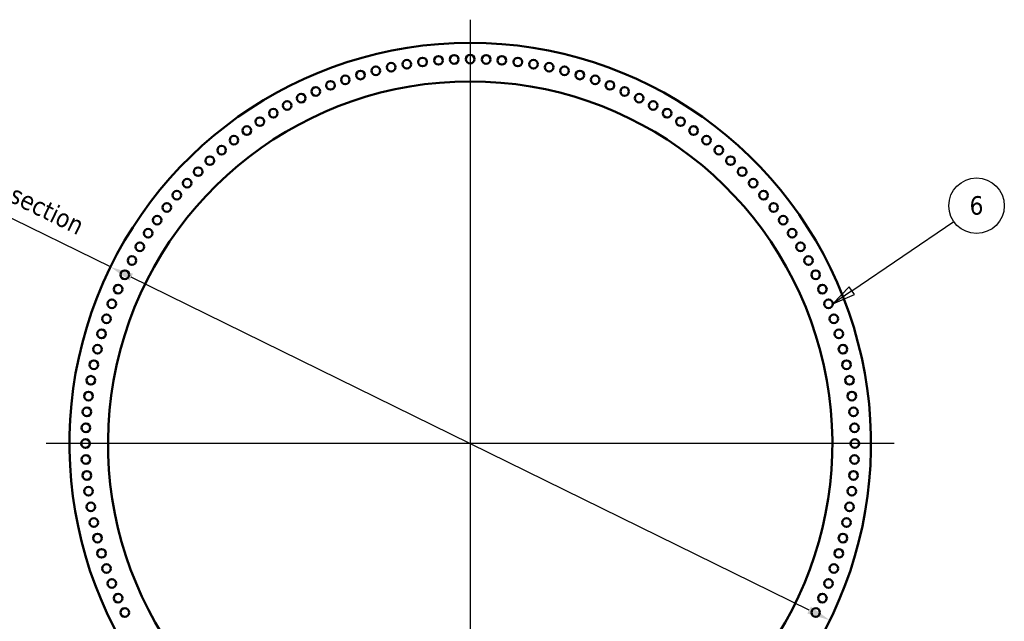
# Model space of a CAD drawing. Header units: millimetres. Extents: x 0 to 63075, y 0 to 44550.
# Tile 23 of 31: x 49962 to 57947, y 25677 to 30555. Entities that reach past the tile are written whole.
import ezdxf

# ---------------------------------------------------------------- set-up
doc = ezdxf.new("R2010")
doc.units = ezdxf.units.MM
doc.header["$LTSCALE"] = 75
for name, color, linetype, lineweight in [('Center Mark (ISO)', 7, 'Continuous', 25), ('Dimension (ISO)', 7, 'Continuous', 25), ('Symbol (ISO)', 7, 'Continuous', 25), ('Visible (ISO)', 7, 'Continuous', 50)]:
    doc.layers.add(name, color=color, linetype=linetype, lineweight=lineweight)
doc.styles.add('Label Text (ISO)', font='tahoma.ttf')
doc.styles.add('Note Text (ISO)', font='tahoma.ttf')
doc.dimstyles.new('Default (ISO)', dxfattribs={"dimscale": 75, "dimtxt": 2, "dimasz": 2.5, "dimexe": 3.175, "dimexo": 0, "dimgap": 0.762, "dimtad": 1, "dimrnd": 1e-08, "dimtxsty": 'Note Text (ISO)', "dimcen": 0.09, "dimdle": 10, "dimclrd": 256, "dimclre": 256, "dimclrt": 256, "dimazin": 2, "dimtfac": 1, "dimtmove": 0, "dimatfit": 3, "dimfxl": 1, "dimtolj": 1, "dimtzin": 0, "dimlwd": -1, "dimlwe": -1, "dimarcsym": 0})

# ---------------------------------------------------------------- blocks, each defined once
blk = doc.blocks.new('*D13')
at = {"layer": 'Defpoints', "color": 0, "transparency": 16777216}
for p in [(50698.2, 28550.4), (56532.7, 25685.4)]:
    blk.add_point(p, dxfattribs=at)
at = {"layer": 'Dimension (ISO)', "transparency": 16777216}
for p, q in [((50698.2, 28550.4), (47907.1, 29921)), ((56364.4, 25768), (50866.5, 28467.8))]:
    blk.add_line(p, q, dxfattribs=at)
for points in [[(50880.3, 28495.8), (50852.7, 28439.7), (50698.2, 28550.4)], [(56378.2, 25796.1), (56350.6, 25740), (56532.7, 25685.4)]]:
    blk.add_solid(points, dxfattribs=at)
at = {"layer": 'Dimension (ISO)', "transparency": 16777216, "insert": (48183.5, 30354.4), "char_height": 150, "attachment_point": 1, "rotation": 333.84681, "style": 'Note Text (ISO)'}
blk.add_mtext('\\A1;\\fTahoma|b0|i0;\\H149.0446;∅6500\\P\\fTahoma|b0|i0;\\H149.0446;Up to Ø7000mm tower section', dxfattribs=at)
blk = doc.blocks.new('Balloon3')
at = {"layer": 'Symbol (ISO)'}
for p, q in [((756.14, 378.09), (767.15, 385.6)), ((755.86, 378.51), (754.07, 376.69)), ((756.14, 378.09), (754.07, 376.69)), ((756.42, 377.68), (755.86, 378.51)), ((754.07, 376.69), (756.42, 377.68))]:
    blk.add_line(p, q, dxfattribs=at)
at = {"layer": 'Symbol (ISO)', "flags": 128}
blk.add_lwpolyline([(755.86, 378.51), (754.07, 376.69), (756.42, 377.68), (755.86, 378.51)], dxfattribs=at)
at = {"layer": 'Symbol (ISO)'}
blk.add_circle((769.62, 387.29), 3, dxfattribs=at)
blk.add_solid([(755.86, 378.51), (754.07, 376.69), (756.42, 377.68), (755.86, 378.51)], dxfattribs=at)
at = {"layer": 'Symbol (ISO)', "insert": (769.62, 387.31), "char_height": 2, "attachment_point": 5, "style": 'Label Text (ISO)'}
blk.add_mtext('6', dxfattribs=at)

msp = doc.modelspace()

# ---------------------------------------------------------------- linework, layer by layer
at = {"layer": 'Center Mark (ISO)', "linetype": 'Continuous'}
for p, q in [((53615.4548, 30555.4093), (53615.4548, 23680.4093)), ((57052.9548, 27117.9093), (50177.9548, 27117.9093))]:
    msp.add_line(p, q, dxfattribs=at)
at = {"layer": 'Visible (ISO)'}
for centre in [(53486.5829, 30233.7453), (53615.4548, 30236.4093), (53744.3268, 30233.7453), (52975.4908, 30170.0378), (53102.1666, 30193.877), (53229.7194, 30212.461), (53357.9311, 30225.758), (53872.9785, 30225.758), (54001.1903, 30212.461), (54128.7431, 30193.877), (54255.4189, 30170.0378), (52602.8795, 30067.4404), (52725.6338, 30106.7654), (52849.9083, 30140.984), (54381.0013, 30140.984), (54505.2759, 30106.7654), (54628.0301, 30067.4404), (52481.8552, 30023.0761), (54749.0544, 30023.0761), (52245.8203, 29919.5416), (52362.7677, 29973.7484), (54868.142, 29973.7484), (54985.0894, 29919.5416), (52131.2129, 29860.5482), (55099.6968, 29860.5482), (52019.1413, 29796.869), (55211.7684, 29796.869), (51909.797, 29728.613), (55321.1127, 29728.613), (51803.3668, 29655.8965), (55427.5429, 29655.8965), (51700.0325, 29578.844), (55530.8772, 29578.844), (51599.9707, 29497.587), (55630.939, 29497.587), (51503.3523, 29412.2643), (55727.5574, 29412.2643), (51410.3423, 29323.0218), (55820.5673, 29323.0218), (51321.0998, 29230.0119), (55909.8099, 29230.0119), (51235.7772, 29133.3935), (55995.1325, 29133.3935), (51154.5202, 29033.3316), (56076.3895, 29033.3316), (51077.4676, 28929.9973), (56153.4421, 28929.9973), (51004.7512, 28823.5671), (56226.1585, 28823.5671), (50936.4951, 28714.2228), (56294.4146, 28714.2228), (50872.8159, 28602.1512), (56358.0937, 28602.1512), (50813.8226, 28487.5439), (56417.0871, 28487.5439), (50759.6157, 28370.5965), (56471.294, 28370.5965), (50710.288, 28251.5089), (56520.6216, 28251.5089), (50665.9238, 28130.4846), (56564.9859, 28130.4846), (50626.5987, 28007.7303), (56604.3109, 28007.7303), (50592.3801, 27883.4558), (56638.5296, 27883.4558), (50563.3264, 27757.8733), (56667.5833, 27757.8733), (50539.4871, 27631.1975), (56691.4226, 27631.1975), (50520.9031, 27503.6448), (56710.0066, 27503.6448), (50507.6061, 27375.433), (56723.3036, 27375.433), (50499.6188, 27246.7812), (56731.2909, 27246.7812), (50496.9548, 27117.9093), (56733.9548, 27117.9093), (50499.6188, 26989.0374), (56731.2909, 26989.0374), (50507.6061, 26860.3856), (56723.3036, 26860.3856), (50520.9031, 26732.1738), (56710.0066, 26732.1738), (50539.4871, 26604.6211), (56691.4226, 26604.6211), (50563.3264, 26477.9452), (56667.5833, 26477.9452), (50592.3801, 26352.3628), (56638.5296, 26352.3628), (50626.5987, 26228.0883), (56604.3109, 26228.0883), (50665.9238, 26105.334), (56564.9859, 26105.334), (50710.288, 25984.3097), (56520.6216, 25984.3097), (50759.6157, 25865.2221), (56471.294, 25865.2221), (50813.8226, 25748.2747), (56417.0871, 25748.2747)]:
    msp.add_circle(centre, 35, dxfattribs=at)
for radius, start, end in [(3250, 308.3303697, 231.6696303), (2937, 299.76748004, 240.23251996)]:
    msp.add_arc((53615.4548, 27117.9093), radius, start, end, dxfattribs=at)

# ---------------------------------------------------------------- block references
at = {"layer": 'Symbol (ISO)', "xscale": 75, "yscale": 75, "zscale": 75}
msp.add_blockref('Balloon3', (0, 0), dxfattribs=at)

# ---------------------------------------------------------------- dimensions: what is measured, and where the dimension line sits
at = {"layer": 'Dimension (ISO)'}
dim = msp.add_diameter_dim_2p(p1=(56532.7158, 25685.3981), p2=(50698.1938, 28550.4205), text='\\fTahoma|b0|i0;\\H149.0446;<>\\P\\fTahoma|b0|i0;\\H149.0446;Up to Ø7000mm tower section', dimstyle='Default (ISO)', override={"dimgap": 0.762, "dimdec": 2, "dimlfac": 1, "dimtol": 0, "dimlim": 0, "dimtp": 0, "dimtm": 0, "dimtdec": 2, "dimatfit": 2, "dimtvp": -0.25}, dxfattribs=at)
dim.commit()
dim.dimension.update_dxf_attribs({"geometry": '*D13', "text_midpoint": (49189.69, 29291.1662), "dimtype": 163})

doc.saveas('drawing.dxf')
